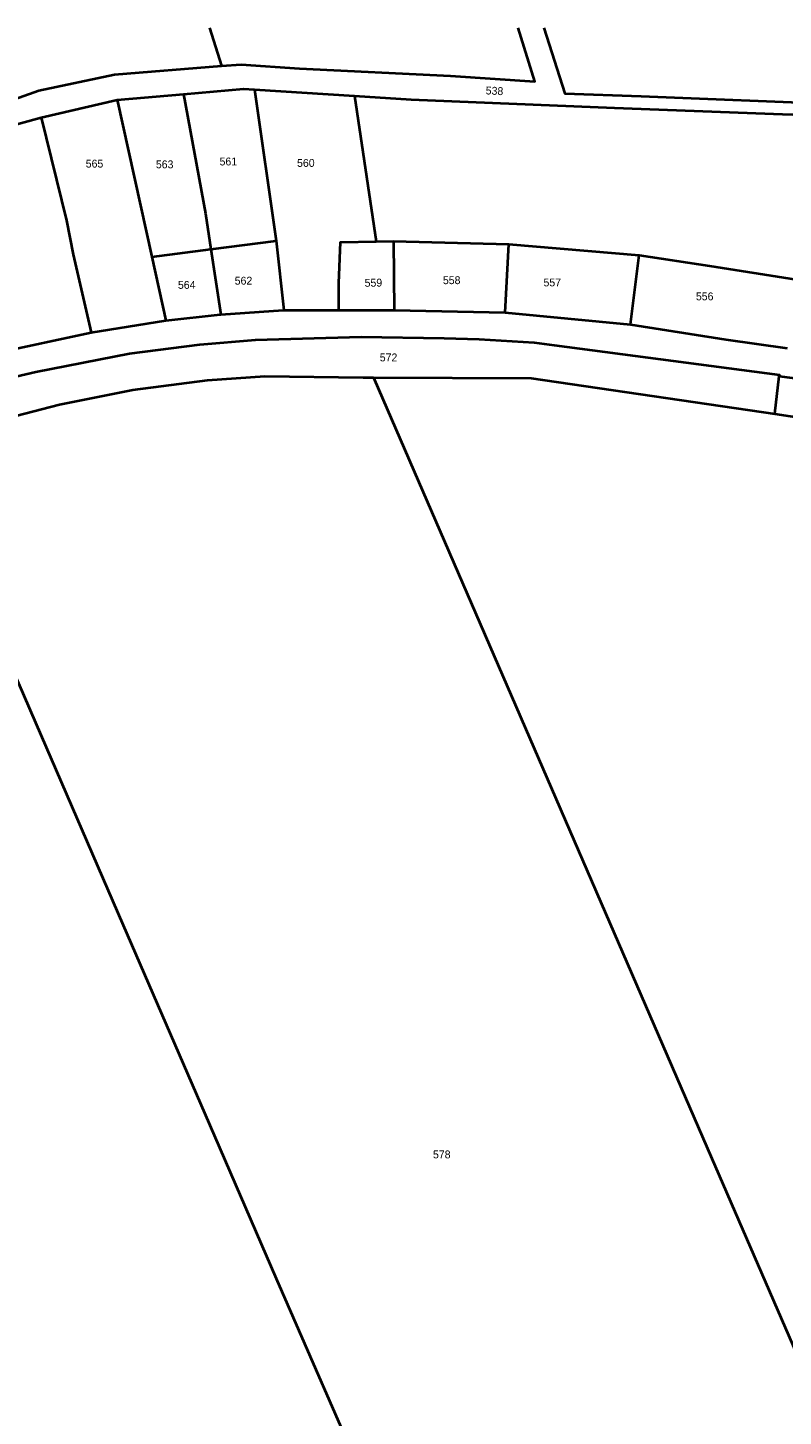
# Model space of a CAD drawing. Extents: x 99476 to 102828, y 406437 to 407931.
# Tile 46 of 48: x 102022 to 102261, y 407490 to 407931. Entities that reach past the tile are written whole.
import ezdxf
from ezdxf.enums import TextEntityAlignment as Align

# ---------------------------------------------------------------- set-up
doc = ezdxf.new("R2010")
doc.units = 0
doc.header["$MEASUREMENT"] = 0
for name, color, linetype, lineweight in [('BK_perceelnr', 10, 'Continuous', 13), ('BK_perceelnummer onder hoek', 10, 'Continuous', 13), ('BK_perceelsgrens', 10, 'Continuous', 40)]:
    doc.layers.add(name, color=color, linetype=linetype, lineweight=lineweight)
doc.styles.add('Style-WORKING', font='WORKING.shx')

msp = doc.modelspace()

# ---------------------------------------------------------------- linework, layer by layer
at = {"layer": 'BK_perceelsgrens', "linetype": 'Continuous', "lineweight": 40}
for p, q in [((102079.219179, 407930.653), (102083.03, 407918.544)), ((102049.943, 407907.753), (102070.99, 407909.6)), ((102093.573, 407911.056), (102100.388, 407863.091)), ((102093.573, 407911.056), (102125.273, 407909.045)), ((102025.803, 407902.206), (102049.943, 407907.753)), ((102049.943, 407907.753), (102060.943, 407857.925)), ((102125.273, 407909.045), (102132.211, 407862.83)), ((102012.541, 407898.553), (102025.803, 407902.206)), ((102079.705, 407860.385), (102100.388, 407863.091)), ((102100.388, 407863.091), (102102.867, 407841.004)), ((102132.211, 407862.83), (102137.65, 407862.927)), ((102137.65, 407862.927), (102137.908, 407841.08)), ((102137.65, 407862.927), (102174.362, 407862.011)), ((102173.2, 407840.342), (102174.362, 407862.011)), ((102174.362, 407862.011), (102215.683, 407858.504)), ((102060.943, 407857.925), (102079.705, 407860.385)), ((102060.943, 407857.925), (102065.402, 407837.731)), ((102079.705, 407860.385), (102082.837, 407839.678)), ((102212.911, 407836.44), (102215.683, 407858.504)), ((102102.867, 407841.004), (102120.325, 407841.042)), ((102120.325, 407841.042), (102137.908, 407841.08)), ((102137.908, 407841.08), (102173.2, 407840.342)), ((102173.2, 407840.342), (102212.911, 407836.44)), ((102041.663, 407833.973), (102065.402, 407837.731)), ((102000, 407825.017), (102041.663, 407833.973)), ((102258.741, 407808.125), (102260.201, 407820.119)), ((102258.741, 407808.125), (102312.807, 407799.901))]:
    msp.add_line(p, q, dxfattribs=at)
at = {"layer": 'BK_perceelsgrens', "linetype": 'Continuous', "lineweight": 40, "flags": 128}
for points in [[(102083.03, 407918.544), (102089.307, 407919.038), (102107.799, 407917.77), (102155.781, 407915.393), (102182.598, 407913.651), (102177.252063, 407930.653)], [(102185.442177, 407930.653), (102192.109, 407909.824), (102216.332, 407908.997), (102279.993, 407906.439)], [(102000, 407901.809), (102025.111, 407910.709), (102049.116, 407915.872), (102083.03, 407918.544)], [(102070.99, 407909.6), (102090.096, 407911.276), (102093.573, 407911.056)], [(102070.99, 407909.6), (102077.989, 407871.729), (102079.705, 407860.385)], [(102125.273, 407909.045), (102143.285, 407907.903), (102207.836, 407905.22), (102261.259, 407903.189), (102290.682, 407902.247), (102316.024, 407899.964), (102336.206, 407896.87), (102345.991, 407895.008), (102399.687, 407883.375), (102401.645, 407882.93)], [(102025.803, 407902.206), (102033.863, 407869.504), (102036.01, 407858.66), (102041.663, 407833.973)], [(102120.325, 407841.042), (102120.352, 407849.569), (102120.828, 407862.628), (102132.211, 407862.83)], [(102215.683, 407858.504), (102238.015, 407855.155), (102265.561, 407850.731)], [(102065.402, 407837.731), (102082.706, 407839.669), (102082.837, 407839.678)], [(102082.837, 407839.678), (102102.66, 407841.004), (102102.867, 407841.004)], [(102212.911, 407836.44), (102243.22, 407831.753), (102262.676, 407828.996)], [(102000, 407815.536), (102011.301, 407818.557), (102024.092, 407821.453), (102053.885, 407827.294), (102076.213, 407830.153), (102093.895, 407831.638), (102127.482, 407832.551), (102153.821, 407832.108), (102164.9, 407831.821), (102182.331, 407830.802), (102188.749, 407829.903), (102260.248, 407820.507), (102260.201, 407820.119)], [(102000, 407802.418), (102012.336, 407806.085), (102031.596, 407811.085), (102054.921, 407815.784), (102078.625, 407818.808), (102096.887, 407820.044), (102128.085, 407819.715), (102131.355, 407819.699)], [(102131.355, 407819.699), (102237.4, 407574.999), (102334.705, 407350.963)], [(102131.355, 407819.699), (102181.376, 407819.459), (102258.741, 407808.125)], [(102260.201, 407820.119), (102321.225, 407812.231), (102368.373, 407804.714), (102429.717, 407794.885), (102471.824, 407787.951), (102487.412, 407785.042), (102515.77, 407779.539), (102554.093, 407770.036), (102582.763, 407761.582), (102589.022, 407759.672)], [(102000, 407765.51), (102024.061, 407710.224), (102051.842, 407645.934), (102077.636, 407586.304), (102100.435, 407533.797), (102129.965, 407466.105), (102152.379, 407414.2), (102182.889, 407344.311), (102212.091, 407276.691)]]:
    msp.add_lwpolyline(points, dxfattribs=at)

# ---------------------------------------------------------------- texts
at = {"layer": 'BK_perceelnr', "linetype": 'Continuous', "lineweight": 13, "style": 'Style-WORKING'}
for s, p in [('565', (102042.758695, 407887.539)), ('563', (102065.029695, 407887.312)), ('561', (102085.254695, 407888.22)), ('560', (102109.863777, 407887.766)), ('564', (102072.031695, 407849.061)), ('562', (102090.061695, 407850.396)), ('558', (102156.175, 407850.549)), ('557', (102188.112918, 407849.838)), ('556', (102236.514, 407845.421)), ('572', (102136.125695, 407826.04)), ('578', (102153.024695, 407573.13))]:
    msp.add_text(s, height=2.5, dxfattribs=at).set_placement(p, align=Align.MIDDLE_CENTER)
at = {"layer": 'BK_perceelnummer onder hoek', "linetype": 'Continuous', "lineweight": 13, "style": 'Style-WORKING'}
for s, rotation, p in [('538', 357.06874, (102169.774, 407910.641)), ('559', 0.688894, (102131.312, 407849.748))]:
    msp.add_text(s, height=2.5, rotation=rotation, dxfattribs=at).set_placement(p, align=Align.MIDDLE_CENTER)

doc.saveas('drawing.dxf')
